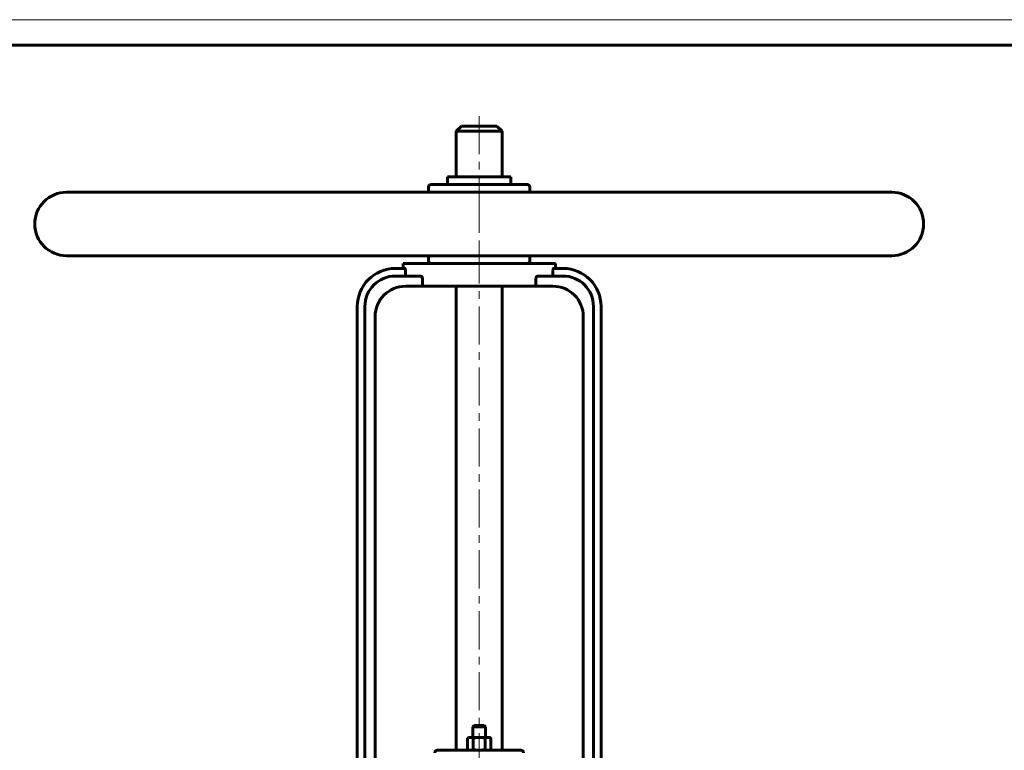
# Model space of a CAD drawing. Header units: millimetres. Extents: x 0 to 594, y 0 to 420.
# Tile 6 of 10: x 103 to 297, y 276 to 420. Entities that reach past the tile are written whole.
import ezdxf

# ---------------------------------------------------------------- set-up
doc = ezdxf.new("R2010")
doc.units = ezdxf.units.MM
for name, pattern in [('K5LT_AXLED', [12, 7.5, -1.5, 1.5, -1.5]), ('K5LT_BASIC', [0]), ('K5LT_THIN', [0])]:
    doc.linetypes.add(name, pattern=pattern)
doc.layers.add('Системный слой (1)', color=7, linetype='Continuous', true_color=0x6c6c6c)

# ---------------------------------------------------------------- blocks, each defined once
blk = doc.blocks.new('U2')
at = {"layer": 'Системный слой (1)', "color": 143, "linetype": 'K5LT_BASIC', "lineweight": 60, "true_color": 0x33acca}
for p, q in [((193.61, 281.03), (192.61, 281.03)), ((194.61, 281.03), (193.61, 281.03))]:
    blk.add_line(p, q, dxfattribs=at)
blk = doc.blocks.new('U10')
at = {"layer": 'Системный слой (1)', "color": 143, "linetype": 'K5LT_BASIC', "lineweight": 60, "true_color": 0x33acca}
for p, q in [((193.61, 399.03), (190.11, 399.03)), ((197.11, 399.03), (193.61, 399.03))]:
    blk.add_line(p, q, dxfattribs=at)
blk = doc.blocks.new('U55')
at = {"color": 7, "linetype": 'K5LT_THIN', "lineweight": 18, "true_color": 0xffffff}
blk.add_line((0, 420), (594, 420), dxfattribs=at)
at = {"color": 143, "linetype": 'K5LT_BASIC', "lineweight": 60, "true_color": 0x33acca}
blk.add_line((20, 415), (589, 415), dxfattribs=at)

msp = doc.modelspace()

# ---------------------------------------------------------------- linework, layer by layer
at = {"layer": 'Системный слой (1)', "color": 30, "linetype": 'K5LT_AXLED', "lineweight": 18, "true_color": 0xff8000}
for p, q in [((193.6093, 401.0317), (193.6093, 384.0317)), ((193.6093, 385.5317), (193.6093, 374.0317)), ((193.6093, 375.5317), (193.6093, 209.5317))]:
    msp.add_line(p, q, dxfattribs=at)
at = {"layer": 'Системный слой (1)', "color": 143, "linetype": 'K5LT_BASIC', "lineweight": 60, "true_color": 0x33acca}
for p, q in [((190.1093, 399.0317), (189.1093, 398.0317)), ((189.1093, 389.0317), (189.1093, 398.0317)), ((189.1093, 398.0317), (193.6093, 398.0317)), ((193.6093, 398.0317), (198.1093, 398.0317)), ((197.1093, 399.0317), (198.1093, 398.0317)), ((198.1093, 389.0317), (198.1093, 398.0317)), ((187.3593, 389.0317), (199.8593, 389.0317)), ((187.3593, 387.5317), (187.3593, 389.0317)), ((199.8593, 387.5317), (199.8593, 389.0317)), ((274.8593, 386.0317), (112.3593, 386.0317)), ((183.6093, 386.0317), (183.6093, 387.0317)), ((203.1093, 387.5317), (184.1093, 387.5317)), ((203.6093, 386.0317), (203.6093, 387.0317)), ((274.8593, 373.5317), (112.3593, 373.5317)), ((183.6093, 372.5317), (183.6093, 373.5317)), ((203.6093, 372.5317), (203.6093, 373.5317)), ((178.9656, 371.0317), (177.1093, 371.0317)), ((178.6093, 371.0317), (178.6093, 372.0317)), ((178.6093, 372.0317), (208.6093, 372.0317)), ((179.0856, 370.0317), (179.0856, 370.5317)), ((208.133, 370.5317), (208.133, 370.0317)), ((210.1093, 371.0317), (208.253, 371.0317)), ((208.6093, 371.0317), (208.6093, 372.0317)), ((182.0011, 369.5317), (177.1093, 369.5317)), ((182.4289, 367.5317), (182.4289, 369.0317)), ((204.7896, 369.0317), (204.7896, 367.5317)), ((210.1093, 369.5317), (205.2175, 369.5317)), ((179.1093, 367.5317), (182.4289, 367.5317)), ((204.7896, 367.5317), (182.4289, 367.5317)), ((189.1093, 367.5317), (189.1093, 276.1567)), ((198.1093, 367.5317), (198.1093, 276.1567)), ((204.7896, 367.5317), (208.1093, 367.5317)), ((169.6093, 271.1567), (169.6093, 363.5317)), ((171.1093, 271.1567), (171.1093, 363.5317)), ((216.1093, 271.1567), (216.1093, 363.5317)), ((217.6093, 271.1567), (217.6093, 363.5317)), ((173.1093, 273.1567), (173.1093, 361.5317)), ((214.1093, 273.1567), (214.1093, 361.5317)), ((192.6093, 281.0317), (192.3593, 280.7817)), ((192.3593, 280.7817), (193.6093, 280.7817)), ((192.3593, 278.7067), (192.3593, 280.7817)), ((193.6093, 280.7817), (194.8593, 280.7817)), ((194.6093, 281.0317), (194.8593, 280.7817)), ((194.8593, 278.7067), (194.8593, 280.7817)), ((191.6093, 278.7067), (191.2999, 278.5281)), ((191.2999, 276.3354), (191.2999, 278.5281)), ((191.6093, 278.7067), (191.8772, 278.7067)), ((191.8772, 278.7067), (193.6093, 278.7067)), ((192.4546, 276.3354), (192.4546, 278.5281)), ((193.6093, 278.7067), (195.3413, 278.7067)), ((194.764, 276.3354), (194.764, 278.5281)), ((195.3413, 278.7067), (195.6093, 278.7067)), ((195.6093, 278.7067), (195.9187, 278.5281)), ((195.9187, 276.3354), (195.9187, 278.5281)), ((185.6437, 276.1567), (185.3593, 276.1567)), ((190.4713, 276.1567), (185.6437, 276.1567)), ((196.7472, 276.1567), (190.4713, 276.1567)), ((191.6093, 276.1567), (191.2999, 276.3354)), ((195.6093, 276.1567), (195.9187, 276.3354)), ((201.5748, 276.1567), (196.7472, 276.1567)), ((201.8593, 276.1567), (201.5748, 276.1567))]:
    msp.add_line(p, q, dxfattribs=at)
for centre, radius, start, end in [((112.3593, 379.7817), 6.25, 90, 270), ((184.1093, 387.0317), 0.5, 90, 180), ((203.1093, 387.0317), 0.5, 0, 90), ((274.8593, 379.7817), 6.25, 270, 90), ((184.1093, 372.5317), 0.5, 180, 270), ((203.1093, 372.5317), 0.5, 270, 0), ((177.1093, 363.5317), 7.5, 90, 180), ((210.1093, 363.5317), 7.5, 0, 90), ((177.1093, 363.5317), 6, 90, 180), ((210.1093, 363.5317), 6, 0, 90), ((179.1093, 361.5317), 6, 90, 180), ((208.1093, 361.5317), 6, 0, 90), ((185.3593, 275.6567), 0.5, 90, 180), ((201.8593, 275.6567), 0.5, 0, 90)]:
    msp.add_arc(centre, radius, start, end, dxfattribs=at)
for points, knots in [([(178.9656, 371.0317), (178.9796, 371.0317), (178.995, 371.0191), (179.0242, 370.9675), (179.038, 370.9286), (179.0598, 370.8394), (179.0694, 370.7837), (179.0823, 370.6612), (179.0856, 370.5945), (179.0856, 370.5317)], [-0.15278092, -0.15278092, -0.15278092, -0.15278092, -0.114028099, -0.114028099, -0.075275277, -0.075275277, -0.037637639, -0.037637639, 0, 0, 0, 0]), ([(208.133, 370.5317), (208.133, 370.5945), (208.1362, 370.6612), (208.1491, 370.7837), (208.1587, 370.8394), (208.1806, 370.9286), (208.1944, 370.9675), (208.2236, 371.0191), (208.239, 371.0317), (208.253, 371.0317)], [0, 0, 0, 0, 0.037637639, 0.037637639, 0.075275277, 0.075275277, 0.114028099, 0.114028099, 0.15278092, 0.15278092, 0.15278092, 0.15278092]), ([(179.0856, 370.0317), (179.0856, 369.9691), (179.0888, 369.9024), (179.1019, 369.7802), (179.1119, 369.7246), (179.1356, 369.635), (179.1512, 369.5959), (179.1861, 369.5442), (179.2054, 369.5317), (179.2239, 369.5317)], [0.307858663, 0.307858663, 0.307858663, 0.307858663, 0.345434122, 0.345434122, 0.383009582, 0.383009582, 0.4222236, 0.4222236, 0.461437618, 0.461437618, 0.461437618, 0.461437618]), ([(182.0011, 369.5317), (182.054, 369.5317), (182.1118, 369.5186), (182.2216, 369.4624), (182.2736, 369.4196), (182.3472, 369.3258), (182.3768, 369.2745), (182.4178, 369.1587), (182.4289, 369.0941), (182.4289, 369.0317)], [-0.175137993, -0.175137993, -0.175137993, -0.175137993, -0.124981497, -0.124981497, -0.074825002, -0.074825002, -0.037412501, -0.037412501, 0, 0, 0, 0]), ([(204.7896, 369.0317), (204.7896, 369.0941), (204.8007, 369.1587), (204.8417, 369.2745), (204.8714, 369.3258), (204.945, 369.4196), (204.997, 369.4624), (205.1068, 369.5186), (205.1645, 369.5317), (205.2175, 369.5317)], [0, 0, 0, 0, 0.037412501, 0.037412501, 0.074825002, 0.074825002, 0.124981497, 0.124981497, 0.175137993, 0.175137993, 0.175137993, 0.175137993]), ([(207.9946, 369.5317), (208.0131, 369.5317), (208.0325, 369.5442), (208.0674, 369.5959), (208.0829, 369.635), (208.1067, 369.7246), (208.1166, 369.7802), (208.1297, 369.9024), (208.133, 369.9691), (208.133, 370.0317)], [0.154279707, 0.154279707, 0.154279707, 0.154279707, 0.193493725, 0.193493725, 0.232707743, 0.232707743, 0.270283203, 0.270283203, 0.307858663, 0.307858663, 0.307858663, 0.307858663])]:
    msp.add_open_spline(points, degree=3, knots=knots, dxfattribs=at)
for points in [[(191.8772, 278.7067), (191.6093, 278.7067), (191.2999, 278.5281)], [(192.4546, 278.5281), (192.1452, 278.7067), (191.8772, 278.7067)], [(193.6093, 278.7067), (193.0734, 278.7067), (192.4546, 278.5281)], [(194.764, 278.5281), (194.1452, 278.7067), (193.6093, 278.7067)], [(195.3413, 278.7067), (195.0734, 278.7067), (194.764, 278.5281)], [(195.9187, 278.5281), (195.6093, 278.7067), (195.3413, 278.7067)], [(191.2999, 276.3354), (191.6093, 276.1567), (191.8772, 276.1567)], [(191.8772, 276.1567), (192.1452, 276.1567), (192.4546, 276.3354)], [(192.4546, 276.3354), (193.0734, 276.1567), (193.6093, 276.1567)], [(193.6093, 276.1567), (194.1452, 276.1567), (194.764, 276.3354)], [(194.764, 276.3354), (195.0734, 276.1567), (195.3413, 276.1567)], [(195.3413, 276.1567), (195.6093, 276.1567), (195.9187, 276.3354)]]:
    msp.add_rational_spline(points, [1, 1.0379548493, 1], degree=2, dxfattribs=at)

# ---------------------------------------------------------------- block references
msp.add_blockref('U55', (0, 0))
at = {"layer": 'Системный слой (1)'}
for name in ['U10', 'U2']:
    msp.add_blockref(name, (0, 0), dxfattribs=at)

doc.saveas('drawing.dxf')
